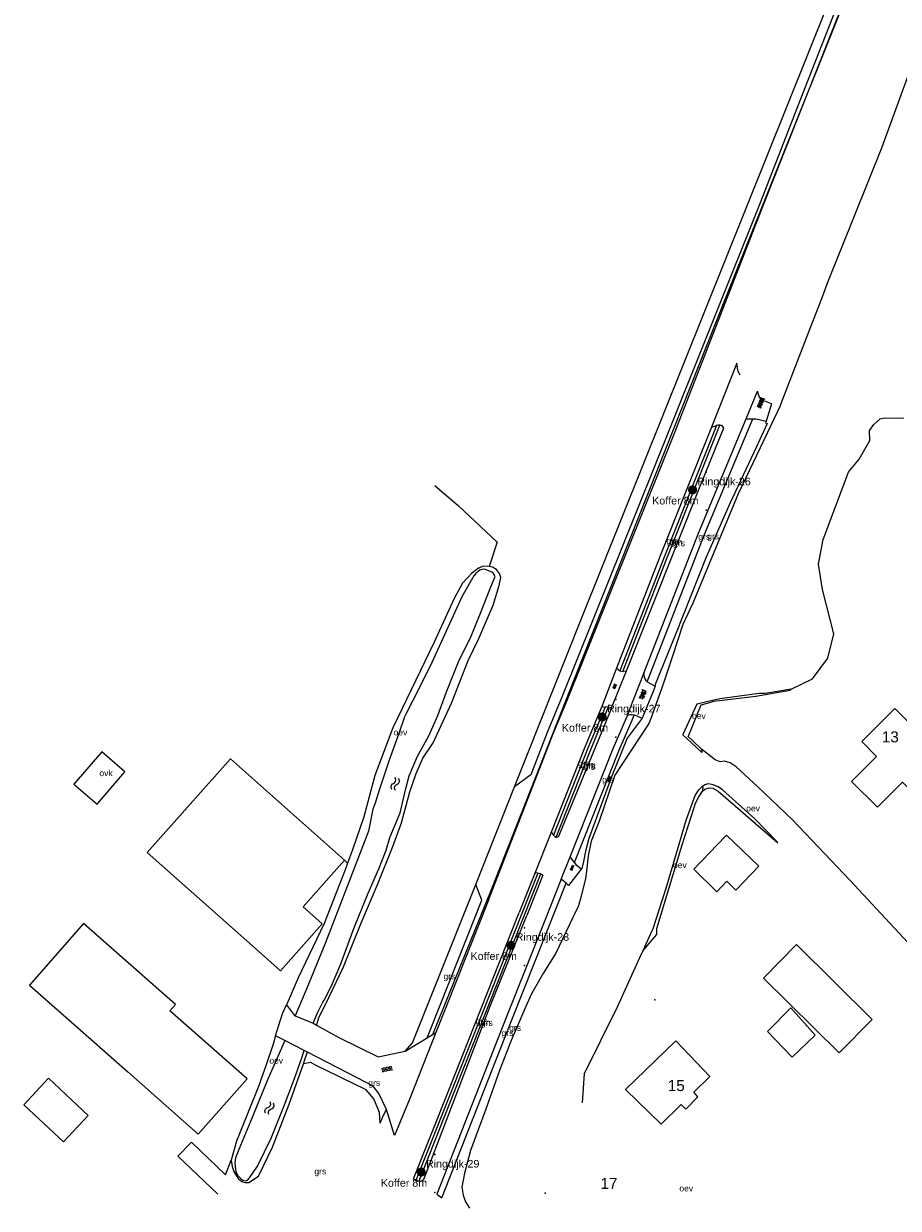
# Model space of a CAD drawing. Header units: metres. Extents: x 1500 to 3874, y -180 to 515.
# Tile 3 of 7: x 2698 to 2841, y 2 to 196. Entities that reach past the tile are written whole.
import ezdxf
from ezdxf.enums import TextEntityAlignment as Align

# ---------------------------------------------------------------- set-up
doc = ezdxf.new("R2010")
doc.units = ezdxf.units.M
for name, color, linetype in [('Berm_grn', 94, 'Continuous'), ('Berm_ovh', 7, 'Continuous'), ('inventarisatie', 6, 'Continuous'), ('Koffer 8 meter', 5, 'Continuous'), ('L1', 8, 'Continuous'), ('Label_Nummeraanduidingreeks', 7, 'Continuous'), ('Label_vlakobject', 7, 'Continuous'), ('Overig_bouwwerk', 20, 'Continuous'), ('Pand_hoofdgebouw', 1, 'Continuous'), ('Put', 10, 'Continuous'), ('Terrein_begroeid', 94, 'Continuous'), ('Vegetatieobject', 94, 'Continuous'), ('Water', 5, 'Continuous'), ('Water_ondersteunend', 134, 'Continuous'), ('Wegdeel_gvh', 7, 'Continuous'), ('Wegdeel_ovh', 7, 'Continuous'), ('Weginrichting', 8, 'Continuous')]:
    doc.layers.add(name, color=color, linetype=linetype)
doc.styles.get("Standard").update_dxf_attribs({"font": 'arial.ttf'})

# ---------------------------------------------------------------- blocks, each defined once
blk = doc.blocks.new('GV4', base_point=(187044.501, 366869.112363))
at = {"layer": 'L1'}
for points in [[(187044.501, 366869.143613), (187044.59475, 366869.206113)], [(187044.501, 366869.049863), (187044.751, 366869.206113)], [(187044.501, 366869.206113), (187044.8135, 366869.018613)], [(187044.5635, 366869.018613), (187044.876, 366869.206113)], [(187044.626, 366869.206113), (187044.876, 366869.049863)], [(187044.78225, 366869.206113), (187044.876, 366869.143613)], [(187044.501, 366869.112363), (187044.65725, 366869.018613)], [(187044.71975, 366869.018613), (187044.876, 366869.112363)]]:
    blk.add_lwpolyline(points, dxfattribs=at)
blk = doc.blocks.new('OV4', base_point=(187044.501, 366869.112363))
at = {"layer": 'L1'}
for points in [[(187044.501, 366869.174863), (187044.9385, 366869.174863)], [(187044.53225, 366869.174863), (187044.53225, 366869.112363)], [(187044.59475, 366869.206113), (187044.59475, 366869.174863)], [(187044.65725, 366869.174863), (187044.65725, 366869.112363)], [(187044.71975, 366869.206113), (187044.71975, 366869.174863)], [(187044.78225, 366869.174863), (187044.78225, 366869.112363)], [(187044.84475, 366869.206113), (187044.84475, 366869.174863)], [(187044.90725, 366869.174863), (187044.90725, 366869.112363)], [(187044.501, 366869.112363), (187044.9385, 366869.112363)], [(187044.501, 366869.049863), (187044.9385, 366869.049863)], [(187044.53225, 366869.049863), (187044.53225, 366869.018613)], [(187044.59475, 366869.112363), (187044.59475, 366869.049863)], [(187044.65725, 366869.049863), (187044.65725, 366869.018613)], [(187044.71975, 366869.112363), (187044.71975, 366869.049863)], [(187044.78225, 366869.049863), (187044.78225, 366869.018613)], [(187044.84475, 366869.112363), (187044.84475, 366869.049863)], [(187044.90725, 366869.049863), (187044.90725, 366869.018613)]]:
    blk.add_lwpolyline(points, dxfattribs=at)
blk = doc.blocks.new('WATERSYMBOOL', base_point=(187044.501, 366869.112363))
at = {"layer": 'L1'}
for points in [[(187044.001, 366869.262363), (187044.0635, 366869.324863), (187044.1885, 366869.387363), (187044.3135, 366869.387363), (187044.4385, 366869.324863), (187044.501, 366869.262363), (187044.5635, 366869.199863), (187044.6885, 366869.137363), (187044.8135, 366869.137363), (187044.9385, 366869.199863), (187045.001, 366869.262363)], [(187044.001, 366868.962363), (187044.0635, 366869.024863), (187044.1885, 366869.087363), (187044.3135, 366869.087363), (187044.4385, 366869.024863), (187044.501, 366868.962363), (187044.5635, 366868.899863), (187044.6885, 366868.837363), (187044.8135, 366868.837363), (187044.9385, 366868.899863), (187045.001, 366868.962363)]]:
    blk.add_lwpolyline(points, dxfattribs=at)
blk = doc.blocks.new('Koffer 8m')
at = {"layer": 'Koffer 8 meter'}
blk.add_hatch(color=256, dxfattribs=at).paths.add_polyline_path([(0.65, 0.02, 1), (-0.85, 0.02, 1)])
blk.add_point((2.14, -3.3), dxfattribs=at)
at = {"layer": 'Put'}
blk.add_point((2.14, 2.9), dxfattribs=at)
at = {"layer": 'Koffer 8 meter', "insert": (-6.7, -1.12), "char_height": 1.25, "width": 9.3087, "attachment_point": 1}
blk.add_mtext('Koffer 8m', dxfattribs=at)
at = {"layer": 'Koffer 8 meter'}
blk.add_attdef('NAME', (0.68, 0.76), '', height=1.25, dxfattribs=at)

msp = doc.modelspace()

# ---------------------------------------------------------------- linework, layer by layer
at = {"layer": 'Berm_grn'}
for p, q in [((2771.91, 54.92), (2778.28, 70.92)), ((2730.99, 7.48), (2731.93, 9.88))]:
    msp.add_line(p, q, dxfattribs=at)
for points in [[(2919.25, 419.78), (2912.16, 402.27), (2895.37, 360.18), (2886.67, 338.39), (2871.38, 299.3), (2855.76, 260.41), (2837.11, 214.21), (2825.69, 184.99), (2818.29, 166.09), (2803.51, 129.09), (2785.99, 85.57), (2783.58, 79.81), (2780.91, 72.86), (2778.28, 70.92)], [(2778.28, 70.92), (2789.12, 98.13), (2870.2, 300.26), (2895.74, 364.92), (2909.97, 400.48)], [(2811.26, 129.96), (2802.71, 108.42), (2795.49, 89.86)], [(2795.98, 89.75), (2803.17, 108.24), (2811.82, 130.03)], [(2799.95, 88.07), (2809.25, 112.02), (2817.2, 131.07)], [(2782.08, 56.81), (2768.06, 21.45), (2762.13, 6.55)], [(2762.64, 6.48), (2768.52, 21.26), (2782.56, 56.66)], [(2760.37, 27.67), (2761.57, 29.03), (2766.69, 41.83), (2771.91, 54.92)], [(2764, 29.88), (2764.11, 30.16), (2766.1, 35.21), (2772.91, 52.39), (2771.91, 54.92)], [(2766.39, 3.69), (2777.94, 33.11), (2786.7, 55.13)], [(2756.31, 15.9), (2756.85, 17.25), (2757.33, 18.13)]]:
    msp.add_lwpolyline(points, dxfattribs=at)
at = {"layer": 'Berm_ovh'}
for points in [[(2788.05, 58.54), (2795.31, 76.78), (2797.5, 81.78), (2797.84, 82.64)], [(2799.15, 82.15), (2796.67, 78.88), (2794.14, 72.53), (2790.4, 62.46), (2789.89, 60.38), (2789.55, 58.69), (2789.31, 57.78), (2789.27, 57.56), (2789.17, 57.43)]]:
    msp.add_lwpolyline(points, dxfattribs=at)
at = {"layer": 'Overig_bouwwerk'}
msp.add_lwpolyline([(2714.53, 73.35), (2710.76, 76.61), (2706.22, 71.35), (2709.99, 68.09), (2714.53, 73.35)], dxfattribs=at)
at = {"layer": 'Pand_hoofdgebouw'}
msp.add_line((2750.48, 58.93), (2731.81, 75.48), dxfattribs=at)
for points in [[(2841.72, 71.65), (2842.56, 70.8), (2847.94, 76.15), (2840.46, 83.68), (2835.05, 78.3), (2837.47, 75.87), (2833.37, 71.79), (2837.59, 67.55), (2841.72, 71.65)], [(2731.81, 75.48), (2718.21, 60.14), (2736.88, 43.59), (2740, 40.83), (2746.8, 48.49), (2743.68, 51.26), (2750.48, 58.93)], [(2812.98, 55.46), (2814.47, 54.02), (2818.22, 57.92), (2812.92, 63.01), (2812.77, 62.85), (2807.56, 57.42), (2811.36, 53.76), (2812.98, 55.46)], [(2734.54, 23.19), (2721.92, 34.29), (2722.82, 35.31), (2707.78, 48.55), (2698.93, 38.49), (2715.04, 24.33), (2726.55, 14.11), (2734.54, 23.19)], [(2836.76, 32.87), (2824.39, 45.1), (2818.97, 39.62), (2831.33, 27.39), (2836.76, 32.87)], [(2827.4, 30.28), (2823.46, 34.8), (2819.6, 30.92), (2823.67, 26.72), (2827.4, 30.28)], [(2805.51, 18.96), (2806.25, 18.2), (2808.22, 20.25), (2807.56, 20.99), (2810.22, 23.57), (2804.62, 29.36), (2796.4, 21.4), (2802.21, 15.75), (2805.51, 18.96)], [(2704.49, 12.85), (2708.55, 17.18), (2702.06, 23.27), (2698, 18.94), (2704.49, 12.85)]]:
    msp.add_lwpolyline(points, dxfattribs=at)
at = {"layer": 'Put'}
for p in [(2801.19, 36.06), (2783.27, 4.48)]:
    msp.add_point(p, dxfattribs=at)
at = {"layer": 'Terrein_begroeid'}
msp.add_line((2750.48, 58.93), (2750.96, 58.41), dxfattribs=at)
for points in [[(2765.23, 120.15), (2769.08, 116.83), (2775.44, 110.9), (2774.09, 106.92)], [(2756.31, 15.9), (2756.16, 17.68), (2755.27, 19.89), (2754.01, 21.38), (2745.7, 25.39), (2744.93, 25.86), (2743.73, 25.61)]]:
    msp.add_lwpolyline(points, dxfattribs=at)
at = {"layer": 'Vegetatieobject'}
msp.add_line((2793.62, 83.98), (2793.07, 83.94), dxfattribs=at)
for points in [[(2793.07, 83.94), (2790.26, 77.2), (2784.64, 63.02)], [(2785.05, 62.68), (2790.73, 77.01), (2793.62, 83.98)], [(2784.64, 63.02), (2784.97, 62.69), (2785.05, 62.68)]]:
    msp.add_lwpolyline(points, dxfattribs=at)
at = {"layer": 'Water'}
for points in [[(2843.48, 189.64), (2838.26, 175.32), (2829.45, 153.34), (2828.43, 150.69), (2826.6, 145.96), (2821.7, 133.23), (2821.69, 133.21), (2820.2, 130.08), (2814.85, 118.8), (2807.42, 100.95), (2805.8, 97.42), (2804.04, 92.09), (2802.9, 88.64), (2802.29, 86.94), (2800.76, 82.67), (2800.39, 81.65), (2800.24, 81.24), (2795.79, 74.53), (2794.65, 72.8), (2792.11, 65.27), (2790.81, 62.02), (2790.32, 59.62), (2790.01, 57.1), (2789.86, 55.89), (2789.02, 52.58), (2788.8, 51.71), (2788.74, 51.47), (2788.12, 50.22), (2787.83, 49.65), (2785.04, 43.73), (2783.01, 40.51), (2781.06, 37.06), (2780.26, 35.35), (2777.73, 29.42), (2775.78, 24.53), (2773.58, 18.23), (2771.06, 11.46), (2770.07, 7.74), (2769.66, 5.46), (2769.86, 4.13), (2770.24, 3.04), (2770.92, 2)], [(2823.48, 86.88), (2826.99, 88.58), (2829.48, 91.92), (2830.49, 95.93), (2828.59, 103.16), (2827.96, 107.32), (2828.7, 111.35), (2832.86, 122.32), (2833.05, 122.55), (2834.41, 124.2), (2834.6, 124.44), (2834.61, 124.45), (2836.36, 127.5), (2836.37, 127.52), (2836.28, 129.16), (2836.99, 130.12), (2838.03, 131.08), (2838.73, 131.2), (2841.93, 131.15)], [(2745.35, 32.26), (2746.05, 33.98), (2746.93, 35.68), (2747.11, 36.04), (2748.33, 38.39), (2749.86, 41.98), (2751.97, 47.72), (2754.33, 53.53), (2756.06, 57.49), (2757.28, 60.55), (2757.88, 62.64), (2759.56, 66.63), (2760.53, 70.83), (2761.02, 72.71), (2762.37, 75.91), (2764.27, 79.22), (2765.71, 82.56), (2767.16, 86.41), (2769.11, 91.36), (2771.16, 95.51), (2772.7, 99.3), (2774.41, 103.57), (2775.09, 105.26), (2775.01, 105.49), (2774.84, 105.77), (2774.56, 105.98), (2774.08, 106.21), (2773.31, 106.47), (2772.92, 106.42), (2772.56, 106.31), (2772.31, 106.12), (2771.91, 105.76), (2771.59, 105.39), (2769.64, 101.98), (2764.52, 90.71), (2761.63, 84.99), (2760.61, 82.99), (2760.54, 82.9), (2760.23, 82.24), (2760.22, 82.16), (2759.38, 79.81), (2757.75, 75.25), (2756.15, 70.36), (2755.45, 68.21), (2755.09, 67.25), (2755.09, 67.23), (2754.37, 63.64), (2747.29, 45.29), (2744.17, 37.71), (2744.01, 37.34), (2742.41, 33.46)], [(2823.48, 86.88), (2819.26, 86.15), (2818.26, 86.15), (2811.83, 85.31), (2809.92, 84.85), (2808.35, 84.48), (2808.09, 84.42), (2805.79, 79.46), (2805.77, 79.41), (2807.2, 78.09), (2808.87, 76.54)], [(2799.28, 44.17), (2800.78, 47.4), (2800.94, 47.75), (2803.07, 54.35), (2805.16, 61.52), (2806.3, 65.43), (2807.8, 69.48), (2808.39, 70.4), (2809.02, 71.01), (2809.06, 71.03)], [(2821.31, 61.75), (2821.09, 62.02), (2817.53, 65.69), (2812.29, 70.39), (2811.53, 70.9), (2810.57, 71.3), (2809.87, 71.4), (2809.37, 71.24), (2809.06, 71.03)], [(2789.39, 19.22), (2789.7, 24.02), (2795.12, 34.94), (2798.73, 42.99), (2799.28, 44.17)], [(2740.7, 29.44), (2740.15, 28.2), (2737.92, 23.12), (2735.06, 16.21), (2733.17, 11.6), (2732.66, 10.25), (2732.54, 9.43), (2732.56, 8.81), (2732.68, 8.02), (2732.98, 7.42), (2733.43, 6.93), (2733.85, 6.58), (2734.33, 6.49), (2734.61, 6.6), (2734.93, 6.99), (2736.23, 8.89), (2738.46, 13.49), (2740.62, 18.89), (2742.45, 23.66), (2743.51, 26.75), (2743.82, 27.66), (2743.87, 27.8)]]:
    msp.add_lwpolyline(points, dxfattribs=at)
at = {"layer": 'Water_ondersteunend'}
for p, q in [((2808.84, 77.05), (2808.87, 76.54)), ((2809.06, 71.03), (2809, 70.21))]:
    msp.add_line(p, q, dxfattribs=at)
for points in [[(2819.41, 130.7), (2819.32, 130.42), (2819.59, 130.31), (2817.77, 126.35), (2813.54, 117.31), (2809.58, 108.42), (2804.58, 95.78), (2801.28, 87.63), (2801.26, 87.36)], [(2745.89, 31.96), (2745.91, 32.03), (2746.33, 33.28), (2747.39, 35.42), (2747.57, 35.78), (2748.02, 36.7), (2750.31, 41.5), (2753.15, 48.5), (2755.89, 55.07), (2758.37, 61.16), (2759.79, 65.04), (2761.15, 70.06), (2762.16, 73.09), (2763.25, 75.59), (2764.96, 78.11), (2767.93, 84.6), (2770.68, 91.56), (2772.43, 95.13), (2774.79, 100.6), (2775.75, 103.84), (2776, 105.11), (2775.81, 105.79), (2775.31, 106.45), (2774.67, 106.83), (2774.09, 106.92)], [(2774.09, 106.92), (2773.88, 106.96), (2772.97, 106.94), (2772.4, 106.67), (2772.34, 106.64), (2772.32, 106.6), (2771.23, 105.79), (2770.65, 105.12), (2769.73, 104.22), (2768.37, 101.7), (2765.13, 94.54), (2758.38, 80.52), (2755.41, 72.77), (2753.62, 66.01), (2751.76, 60.6), (2750.96, 58.41)], [(2808.84, 77.05), (2807.35, 78.46), (2806.69, 79.08), (2806.67, 79.1), (2808.78, 84.3), (2808.76, 84.32), (2809.82, 84.6), (2810.86, 84.89), (2817.71, 85.7), (2823.32, 86.71), (2823.48, 86.88)], [(2849.51, 38.03), (2845.46, 42.34), (2833.15, 55.6), (2823.7, 65.53), (2817.99, 70.97), (2814.52, 74.18), (2813.51, 74.85), (2812.6, 75.07), (2811.9, 74.98), (2811.07, 75.34), (2808.84, 77.05)], [(2799.28, 44.17), (2799.32, 44.14), (2801.55, 46.75), (2801.46, 46.83), (2801.54, 46.93), (2801.52, 47.34), (2801.53, 47.73), (2805.44, 60.72), (2805.66, 61.43), (2807.62, 67.54), (2807.86, 68.22), (2808.39, 69.28), (2809, 70.21)], [(2809, 70.21), (2809.39, 70.54), (2810.1, 70.75), (2810.7, 70.7), (2811.58, 70.2), (2821.31, 61.75)], [(2750.96, 58.41), (2750.55, 57.31), (2747.12, 48.54), (2742.87, 39.67), (2741.4, 36.22), (2740.97, 35.28)], [(2739.2, 30.21), (2738.77, 28.83), (2737.59, 25.29), (2736.82, 23.14), (2736.52, 22.16), (2732.8, 12.97), (2731.93, 9.88)], [(2743.73, 25.61), (2744.05, 26.51), (2744.41, 27.52)], [(2734.75, 6.23), (2734.84, 6.23), (2736.41, 7.28), (2738.7, 12.02), (2741.39, 19.02), (2743.73, 25.61)], [(2731.93, 9.88), (2732.11, 8.83), (2732.38, 8), (2732.76, 7.34), (2733.12, 6.8), (2733.65, 6.39), (2734.16, 6.22), (2734.75, 6.23)]]:
    msp.add_lwpolyline(points, dxfattribs=at)
at = {"layer": 'Wegdeel_gvh'}
for p, q in [((2814.6, 140.17), (2810.44, 129.69)), ((2816.11, 131.06), (2817.99, 135.57)), ((2810.44, 129.69), (2811.26, 129.96)), ((2794.95, 90.28), (2792.51, 84.05)), ((2796.52, 89.81), (2794.14, 83.85)), ((2795.49, 89.86), (2795.98, 89.75)), ((2792.51, 84.05), (2793.07, 83.94)), ((2793.62, 83.98), (2794.14, 83.85)), ((2784.28, 63.59), (2781.52, 56.65)), ((2785.89, 55.81), (2787.34, 59.44)), ((2781.52, 56.65), (2779.04, 50.38)), ((2785.89, 55.81), (2783.09, 48.77)), ((2761.75, 6.84), (2762.13, 6.55)), ((2765.56, 4.33), (2766.39, 3.69))]:
    msp.add_line(p, q, dxfattribs=at)
for points in [[(2773.98, 52.39), (2782.4, 73.95), (2784.5, 79.44), (2786.92, 85.19), (2804.44, 128.72), (2818.87, 165.75), (2826.38, 184.77), (2837.84, 213.76), (2853.54, 253.06), (2856.36, 260.11), (2870.52, 294.48)], [(2814.85, 138.79), (2814.75, 138.99), (2814.6, 140.17)], [(2815.18, 138.27), (2815.04, 138.4), (2814.85, 138.79)], [(2811.82, 130.03), (2812.11, 130.01), (2812.41, 129.52), (2808.69, 120.28), (2796.52, 89.81)], [(2799.42, 89.48), (2808.32, 112.39), (2816.11, 131.06)], [(2811.82, 130.03), (2811.49, 130.04), (2811.26, 129.96)], [(2810.44, 129.69), (2802.09, 108.66), (2794.95, 90.28)], [(2794.95, 90.28), (2795.48, 89.86), (2795.49, 89.86)], [(2796.52, 89.81), (2796.04, 89.73), (2795.98, 89.75)], [(2796.74, 82.57), (2797.57, 84.73), (2799.02, 88.45), (2799.42, 89.48)], [(2799.42, 89.48), (2799.42, 89.17), (2799.47, 88.87), (2799.58, 88.58), (2799.74, 88.31), (2799.95, 88.07)], [(2801.26, 87.36), (2800.91, 86.48), (2799.88, 83.96), (2799.15, 82.15)], [(2799.95, 88.07), (2799.97, 88.05), (2801.26, 87.36)], [(2792.51, 84.05), (2789.75, 77.41), (2784.28, 63.59)], [(2794.14, 83.85), (2793.85, 83.1), (2785.39, 62.67), (2785.05, 62.68)], [(2787.34, 59.44), (2794.39, 77.16), (2796.58, 82.16), (2796.74, 82.57)], [(2797.84, 82.64), (2797.47, 82.69), (2797.1, 82.66), (2796.74, 82.57)], [(2797.84, 82.64), (2798.01, 82.59), (2799.15, 82.15)], [(2784.64, 63.02), (2784.53, 63.13), (2784.28, 63.59)], [(2782.56, 56.66), (2782.9, 56.45), (2780.26, 49.89)], [(2781.52, 56.65), (2781.8, 56.89), (2782.08, 56.81)], [(2782.56, 56.66), (2782.48, 56.7), (2782.08, 56.81)], [(2773.98, 52.39), (2767.03, 34.84), (2765.41, 30.74)], [(2761.75, 6.84), (2767.63, 21.61), (2779.04, 50.38)], [(2762.64, 6.48), (2762.92, 6.46), (2763.39, 6.65), (2763.6, 7.16), (2774.29, 35.02), (2780.26, 49.89)], [(2783.09, 48.77), (2777.01, 33.48), (2765.56, 4.33)], [(2765.41, 30.74), (2761.16, 19.97), (2758.64, 13.9)], [(2729.74, 4.3), (2723.22, 10.52), (2725.42, 12.83), (2730.99, 7.48)], [(2762.13, 6.55), (2762.21, 6.49), (2762.64, 6.48)]]:
    msp.add_lwpolyline(points, dxfattribs=at)
at = {"layer": 'Wegdeel_ovh'}
for p, q in [((2820.29, 133.53), (2819.41, 130.7)), ((2816.11, 131.06), (2817.2, 131.07)), ((2788.05, 58.54), (2787.34, 59.44)), ((2789.17, 57.43), (2787.11, 54.78)), ((2786.7, 55.13), (2785.89, 55.81)), ((2786.7, 55.13), (2787.11, 54.78)), ((2742.41, 33.46), (2745.35, 32.26)), ((2745.35, 32.26), (2745.89, 31.96)), ((2740.7, 29.44), (2739.2, 30.21)), ((2743.87, 27.8), (2740.7, 29.44)), ((2760.37, 27.67), (2764, 29.88)), ((2764, 29.88), (2765.41, 30.74)), ((2744.41, 27.52), (2743.87, 27.8)), ((2758.64, 13.9), (2757.33, 18.13))]:
    msp.add_line(p, q, dxfattribs=at)
for points in [[(2818.56, 134.32), (2818.24, 134.71), (2817.99, 135.57)], [(2820.29, 133.53), (2818.66, 134.19), (2818.56, 134.32)], [(2817.2, 131.07), (2817.79, 131.07), (2819.41, 130.7)], [(2789.17, 57.43), (2788.46, 58.02), (2788.05, 58.54)], [(2739.2, 30.21), (2740.01, 32.82), (2740.37, 33.97), (2740.97, 35.28)], [(2740.97, 35.28), (2742.27, 33.52), (2742.41, 33.46)], [(2745.89, 31.96), (2749.51, 29.9), (2755.97, 26.76), (2760.37, 27.67)], [(2757.33, 18.13), (2756.09, 20.79), (2755.17, 21.97), (2754.01, 22.56), (2744.41, 27.52)]]:
    msp.add_lwpolyline(points, dxfattribs=at)
at = {"layer": 'Weginrichting'}
msp.add_lwpolyline([(2764.98, 30.55), (2774.5, 54.1), (2788.04, 88.58), (2798.57, 115.05), (2812.78, 150.73), (2826.38, 184.77), (2827.57, 187.74), (2839.84, 218.44)], dxfattribs=at)

# ---------------------------------------------------------------- block references
at = {"layer": 'Berm_ovh', "xscale": 2, "yscale": 2, "rotation": 69.64386509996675}
msp.add_blockref('OV4', (2793.6, 71.79), dxfattribs=at)
at = {"layer": 'inventarisatie'}
for p, values in [((2807.47, 119.43), {'NAME': 'Ringdijk-26'}), ((2792.7, 82.3), {'NAME': 'Ringdijk-27'}), ((2777.77, 44.97), {'NAME': 'Ringdijk-28'}), ((2763.1, 7.9), {'NAME': 'Ringdijk-29'})]:
    msp.add_blockref('Koffer 8m', p, dxfattribs=at).add_auto_attribs(values)
at = {"layer": 'Water', "xscale": 2, "yscale": 2}
for p, rotation in [((2758.75, 71.38), 75.61422237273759), ((2738.2, 18.36), 68.21690347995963)]:
    msp.add_blockref('WATERSYMBOOL', p, dxfattribs=dict(at, rotation=rotation))
at = {"layer": 'Wegdeel_gvh'}
for p, xscale, yscale, rotation in [((2794.52, 86.99), 2, 2, 68.67858720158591), ((2799, 85.31), 4, 4, 68.7688115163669)]:
    msp.add_blockref('GV4', p, dxfattribs=dict(at, xscale=xscale, yscale=yscale, rotation=rotation))
at = {"layer": 'Wegdeel_ovh'}
for p, xscale, yscale, rotation in [((2818.2, 132.9), 4, 4, 67.35032690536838), ((2787.53, 57.26), 2, 2, 68.31820007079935), ((2756.54, 24.59), 4, 4, 11.68548936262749)]:
    msp.add_blockref('OV4', p, dxfattribs=dict(at, xscale=xscale, yscale=yscale, rotation=rotation))

# ---------------------------------------------------------------- texts
at = {"layer": 'Label_Nummeraanduidingreeks'}
for s, p in [('13', (2838.3, 77.63)), ('15', (2803.3, 20.63)), ('17', (2792.3, 4.63))]:
    msp.add_text(s, height=1.8, dxfattribs=at).set_placement(p, align=Align.BOTTOM_LEFT)
at = {"layer": 'Label_vlakobject'}
for s, p in [('grs', (2803.1, 110.31)), ('grn', (2803.65, 110.13)), ('grs', (2804.2, 109.93)), ('grs', (2808.31, 110.98)), ('grs', (2809.77, 111.06)), ('oev', (2807.28, 81.71)), ('oev', (2758.48, 79.01)), ('ovk', (2710.38, 72.35)), ('grs', (2788.67, 73.93)), ('grn', (2789.13, 73.66)), ('heg', (2789.13, 73.66)), ('grs', (2789.6, 73.49)), ('grs', (2792.59, 71.29)), ('oev', (2816.14, 66.58)), ('oev', (2804.17, 57.31)), ('grs', (2766.64, 39.13)), ('grs', (2771.92, 31.81)), ('grn', (2772.34, 31.58)), ('grs', (2772.77, 31.51)), ('grs', (2777.38, 30.71)), ('grs', (2776.13, 29.87)), ('oev', (2738.17, 25.36)), ('grs', (2754.35, 21.71)), ('grs', (2745.53, 7.24)), ('oev', (2805.21, 4.46))]:
    msp.add_text(s, height=1, dxfattribs=at).set_placement(p, align=Align.BOTTOM_LEFT)

doc.saveas('drawing.dxf')
